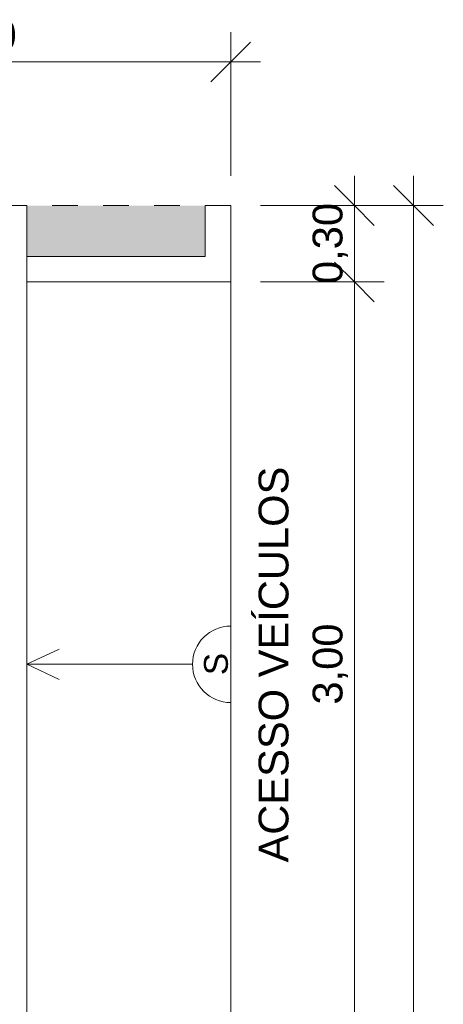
# Model space of a CAD drawing. Header units: metres. Extents: x -14.5 to 19.7, y -19.1 to 4.
# Tile 105 of 218: x 7.2 to 8.8, y -11.4 to -7.5. Entities that reach past the tile are written whole.
import ezdxf

# ---------------------------------------------------------------- set-up
doc = ezdxf.new("R2010")
doc.units = ezdxf.units.M
doc.linetypes.add('Traço ponto', pattern=[0.015875, 0.00635, -0.004762, 0, -0.004762])
for name, color, linetype, lineweight in [('A-ANNO-DIMS', 7, 'Continuous', 9), ('A-ANNO-DIMS-78', 7, 'Continuous', 9), ('A-DETL-GENF', 7, 'Continuous', 5), ('G-ANNO-TEXT', 7, 'Continuous', 9)]:
    doc.layers.add(name, color=color, linetype=linetype, lineweight=lineweight)
doc.layers.add('A-DETL', color=7, linetype='Continuous', lineweight=5, true_color=0x00a600)
doc.styles.add('Arial', font='arial.ttf', dxfattribs={"height": 0.117})
doc.styles.add('Arial_1', font='arial.ttf', dxfattribs={"height": 0.0936})
doc.dimstyles.new('Com_linha__ref__contínua__-_Cor_Vermelha_Arial_1_5mm', dxfattribs={"dimscale": 0.3048, "dimtxt": 0.11937, "dimasz": 0.511811, "dimexe": 0.383858, "dimexo": 0.383858, "dimgap": 0.038386, "dimtad": 1, "dimrnd": 0.01, "dimzin": 0, "dimdsep": 46, "dimtxsty": 'Arial', "dimblk1": 'OBLIQUE', "dimblk2": 'OBLIQUE', "dimsah": 1, "dimcen": 0.09, "dimdle": 0.383858, "dimazin": 0, "dimtfac": 1, "dimtdec": 4, "dimtix": 1, "dimtmove": 0, "dimatfit": 3, "dimfxl": 1, "dimtvp": 1, "dimtolj": 1, "dimtzin": 0, "dimarcsym": 2})

# ---------------------------------------------------------------- blocks, each defined once
blk = doc.blocks.new('DIMBLOCK12-PLANTA DE COBERTURA')
at = {"layer": 'A-ANNO-DIMS-78', "color": 242, "true_color": 0xbd2b2e}
for p, q in [((6.0064, -7.6716), (6.0064, -7.5546)), ((8.0064, -7.6716), (8.0064, -7.5546)), ((6.0064, -7.6716), (6.0844, -7.5936)), ((8.0064, -7.6716), (8.0844, -7.5936)), ((6.0064, -7.6716), (5.9284, -7.7496)), ((6.0064, -7.6716), (8.1234, -7.6716)), ((6.0064, -7.6716), (6.0064, -8.118)), ((8.0064, -7.6716), (7.9284, -7.7496)), ((8.0064, -7.6716), (8.0064, -8.118))]:
    blk.add_line(p, q, dxfattribs=at)
at = {"layer": 'A-ANNO-DIMS-78', "color": 0, "insert": (6.8485, -7.508), "char_height": 0.117, "width": 0.379047, "attachment_point": 1, "line_spacing_factor": 0.941778, "style": 'Arial'}
blk.add_mtext('2,00', dxfattribs=at)
blk = doc.blocks.new('_Oblique')
at = {"color": 0, "linetype": 'ByBlock', "lineweight": -2}
blk.add_line((-0.5, -0.5), (0.5, 0.5), dxfattribs=at)
blk = doc.blocks.new('DIMBLOCK42-PLANTA DE COBERTURA')
at = {"layer": 'A-ANNO-DIMS-78', "color": 242, "true_color": 0xbd2b2e}
for p, q in [((8.4914, -8.118), (8.4914, -8.535)), ((8.4914, -8.235), (8.4134, -8.157)), ((8.4914, -8.235), (8.1234, -8.235)), ((8.4914, -8.235), (8.5694, -8.313)), ((8.4914, -8.235), (8.6084, -8.235)), ((8.4914, -8.535), (8.4134, -8.457)), ((8.4914, -8.535), (8.1234, -8.535)), ((8.4914, -8.535), (8.5694, -8.613)), ((8.4914, -8.535), (8.6084, -8.535))]:
    blk.add_line(p, q, dxfattribs=at)
at = {"layer": 'A-ANNO-DIMS-78', "color": 0, "insert": (8.3278, -8.543), "char_height": 0.117, "width": 0.379047, "attachment_point": 1, "rotation": 90, "line_spacing_factor": 0.941778, "style": 'Arial'}
blk.add_mtext('0,30', dxfattribs=at)
blk = doc.blocks.new('DIMBLOCK43-PLANTA DE COBERTURA')
at = {"layer": 'A-ANNO-DIMS-78', "color": 242, "true_color": 0xbd2b2e}
for p, q in [((8.4914, -8.535), (8.4134, -8.457)), ((8.4914, -8.535), (8.1234, -8.535)), ((8.4914, -8.535), (8.4914, -11.535)), ((8.4914, -8.535), (8.5694, -8.613)), ((8.4914, -8.535), (8.6084, -8.535)), ((8.4914, -11.535), (8.4134, -11.457)), ((8.4914, -11.535), (8.1234, -11.535)), ((8.4914, -11.535), (8.5694, -11.613)), ((8.4914, -11.535), (8.6084, -11.535))]:
    blk.add_line(p, q, dxfattribs=at)
at = {"layer": 'A-ANNO-DIMS-78', "color": 0, "insert": (8.3278, -10.193), "char_height": 0.117, "width": 0.379047, "attachment_point": 1, "rotation": 90, "line_spacing_factor": 0.941778, "style": 'Arial'}
blk.add_mtext('3,00', dxfattribs=at)
blk = doc.blocks.new('DIMBLOCK45-PLANTA DE COBERTURA')
at = {"layer": 'A-ANNO-DIMS-78', "color": 242, "true_color": 0xbd2b2e}
for p, q in [((8.7234, -8.118), (8.7234, -18.352)), ((8.7234, -8.235), (8.6454, -8.157)), ((8.7234, -8.235), (8.1234, -8.235)), ((8.7234, -8.235), (8.8014, -8.313)), ((8.7234, -8.235), (8.8404, -8.235)), ((8.7234, -18.235), (8.6454, -18.157)), ((8.7234, -18.235), (8.1234, -18.235)), ((8.7234, -18.235), (8.8014, -18.313)), ((8.7234, -18.235), (8.8404, -18.235))]:
    blk.add_line(p, q, dxfattribs=at)
at = {"layer": 'A-ANNO-DIMS-78', "color": 0, "insert": (8.5598, -13.438), "char_height": 0.117, "width": 0.487031, "attachment_point": 1, "rotation": 90, "line_spacing_factor": 0.941778, "style": 'Arial'}
blk.add_mtext('10,00', dxfattribs=at)

msp = doc.modelspace()

# ---------------------------------------------------------------- hatches: boundary and pattern name
at = {"layer": 'A-DETL-GENF', "true_color": 0xd2e2c2}
h = msp.add_hatch(color=254, dxfattribs=at)
h.paths.add_polyline_path([(7.2064, -18.235), (7.9064, -18.235), (7.9064, -16.2041), (7.8883, -16.2131), (7.8773, -16.2177), (7.8709, -16.2196), (7.8608, -16.2199), (7.8491, -16.2168), (7.842, -16.2131), (7.8344, -16.2064), (7.8262, -16.1936), (7.7978, -16.146), (7.7589, -16.0997), (7.7115, -16.0591), (7.7044, -16.0559), (7.7001, -16.0547), (7.6921, -16.0547), (7.6861, -16.056), (7.6798, -16.0591), (7.6743, -16.0637), (7.6701, -16.0694), (7.667, -16.0785), (7.6664, -16.083), (7.6674, -16.0915), (7.6883, -16.173), (7.7172, -16.2606), (7.7171, -16.2673), (7.7145, -16.275), (7.7096, -16.2817), (7.7058, -16.285), (7.6996, -16.288), (7.6952, -16.2893), (7.6883, -16.2894), (7.6793, -16.2865), (7.6713, -16.2825), (7.6659, -16.2814), (7.6603, -16.2817), (7.6551, -16.2835), (7.6505, -16.2865), (7.6345, -16.3046), (7.6197, -16.3146), (7.6026, -16.3208), (7.5844, -16.3225), (7.5538, -16.3289), (7.5195, -16.3334), (7.4509, -16.3334), (7.4444, -16.3322), (7.4358, -16.3284), (7.4282, -16.3228), (7.4221, -16.3156), (7.4191, -16.3071), (7.4178, -16.3044), (7.4149, -16.3034), (7.4121, -16.3047), (7.4111, -16.3076), (7.4131, -16.3173), (7.4121, -16.3288), (7.4111, -16.3312), (7.4072, -16.3361), (7.404, -16.3382), (7.403, -16.3387), (7.3993, -16.3397), (7.3951, -16.3397), (7.3895, -16.3386), (7.379, -16.3382), (7.3669, -16.3361), (7.3508, -16.3303), (7.3365, -16.3209), (7.3247, -16.3084), (7.3162, -16.2935), (7.3114, -16.277), (7.3106, -16.2599), (7.2945, -16.2285), (7.2875, -16.2208), (7.2785, -16.2151), (7.2683, -16.2119), (7.255, -16.2119), (7.2473, -16.2135), (7.2378, -16.2182), (7.2298, -16.2253), (7.2152, -16.2477), (7.2079, -16.2663), (7.2064, -16.2728), (7.2064, -18.1423)])
h.paths.add_polyline_path([(7.6466, -14.5627), (7.6519, -14.5612), (7.7184, -14.5164), (7.778, -14.4627), (7.7853, -14.4544), (7.7945, -14.4483), (7.805, -14.4448), (7.8194, -14.4448), (7.8269, -14.4463), (7.842, -14.4544), (7.9064, -14.4939), (7.9064, -11.635), (7.2064, -11.635), (7.2064, -14.3675), (7.2099, -14.3655), (7.2192, -14.3617), (7.2323, -14.3602), (7.2434, -14.3612), (7.3072, -14.3708), (7.3728, -14.3725), (7.4381, -14.3662), (7.5022, -14.352), (7.5165, -14.3535), (7.5301, -14.3582), (7.5425, -14.3662), (7.5524, -14.3762), (7.5599, -14.3885), (7.5644, -14.4022), (7.5657, -14.4165), (7.5628, -14.4381), (7.5644, -14.447), (7.5666, -14.4522), (7.5724, -14.4592), (7.5768, -14.4627), (7.5835, -14.4656), (7.5908, -14.4667), (7.619, -14.4459), (7.6482, -14.421), (7.6505, -14.421), (7.6558, -14.424), (7.6568, -14.4273), (7.6566, -14.429), (7.6413, -14.5121), (7.6353, -14.5529), (7.6372, -14.5579), (7.6413, -14.5615), (7.6439, -14.5624)])
h.paths.add_polyline_path([(7.2064, -14.4743), (7.2327, -14.4581), (7.2354, -14.4501), (7.2363, -14.4405), (7.2349, -14.431), (7.2313, -14.4221), (7.2257, -14.4143), (7.2184, -14.408), (7.2064, -14.4019), (7.2064, -14.4665)])
h.paths.add_polyline_path([(7.2064, -8.435), (7.9064, -8.435), (7.9064, -8.235), (7.2064, -8.235), (7.2064, -8.414)])

# ---------------------------------------------------------------- linework, layer by layer
at = {"layer": 'A-DETL', "color": 7, "linetype": 'Traço ponto'}
msp.add_line((8.0064, -8.235), (6.7314, -8.235), dxfattribs=at)
at = {"layer": 'A-DETL', "color": 9, "true_color": 0xc0c0c0}
for p, q in [((7.2064, -8.235), (7.2064, -8.435)), ((7.9064, -8.435), (7.9064, -8.235)), ((7.9064, -8.435), (7.9064, -8.235)), ((8.0064, -18.235), (8.0064, -8.235)), ((7.2064, -11.635), (7.2064, -8.435)), ((7.2064, -8.435), (7.9064, -8.435)), ((7.2064, -8.435), (7.9064, -8.435)), ((7.2064, -8.535), (8.0064, -8.535)), ((7.2064, -10.035), (7.3333, -9.9759)), ((7.2064, -10.035), (7.3333, -10.0942)), ((7.8564, -10.035), (7.2064, -10.035))]:
    msp.add_line(p, q, dxfattribs=at)
msp.add_arc((8.0064, -10.035), 0.15, 90, 270, dxfattribs=at)

# ---------------------------------------------------------------- texts
at = {"layer": 'G-ANNO-TEXT', "attachment_point": 1, "rotation": 90}
for s, insert, char_height, width, style in [('ACESSO VEÍCULOS', (8.1159, -10.8126), 0.117, 1.888455, 'Arial'), ('S', (7.9016, -10.0774), 0.0936, 0.112557, 'Arial_1')]:
    msp.add_mtext(s, dxfattribs=dict(at, insert=insert, char_height=char_height, width=width, style=style))

# ---------------------------------------------------------------- dimensions: what is measured, and where the dimension line sits
at = {"layer": 'A-ANNO-DIMS', "color": 242, "true_color": 0xbd2b2e}
dim = msp.add_linear_dim(base=(8.0064, -7.6716), p1=(6.0064, -8.235), p2=(8.0064, -8.235), dimstyle='Com_linha__ref__contínua__-_Cor_Vermelha_Arial_1_5mm', override={"dimpost": '<>', "dimfxl": 2}, dxfattribs=at)
dim.commit()
dim.dimension.update_dxf_attribs({"geometry": 'DIMBLOCK12-PLANTA DE COBERTURA', "text_midpoint": (7.0064, -7.6001)})
for base, p1, p2, override, picture, middle in [((8.4914, -8.535), (8.0064, -8.235), (8.0064, -8.535), {"dimpost": '<>', "dimfxl": 0.3}, 'DIMBLOCK42-PLANTA DE COBERTURA', (8.42, -8.385)), ((8.7234, -18.235), (8.0064, -8.235), (8.0064, -18.235), {"dimpost": '<>', "dimfxl": 10}, 'DIMBLOCK45-PLANTA DE COBERTURA', (8.652, -13.235)), ((8.4914, -11.535), (8.0064, -8.535), (8.0064, -11.535), {"dimpost": '<>', "dimfxl": 3}, 'DIMBLOCK43-PLANTA DE COBERTURA', (8.42, -10.035))]:
    dim = msp.add_linear_dim(base=base, p1=p1, p2=p2, angle=90, dimstyle='Com_linha__ref__contínua__-_Cor_Vermelha_Arial_1_5mm', override=override, dxfattribs=at)
    dim.commit()
    dim.dimension.update_dxf_attribs({"geometry": picture, "text_midpoint": middle})

doc.saveas('drawing.dxf')
